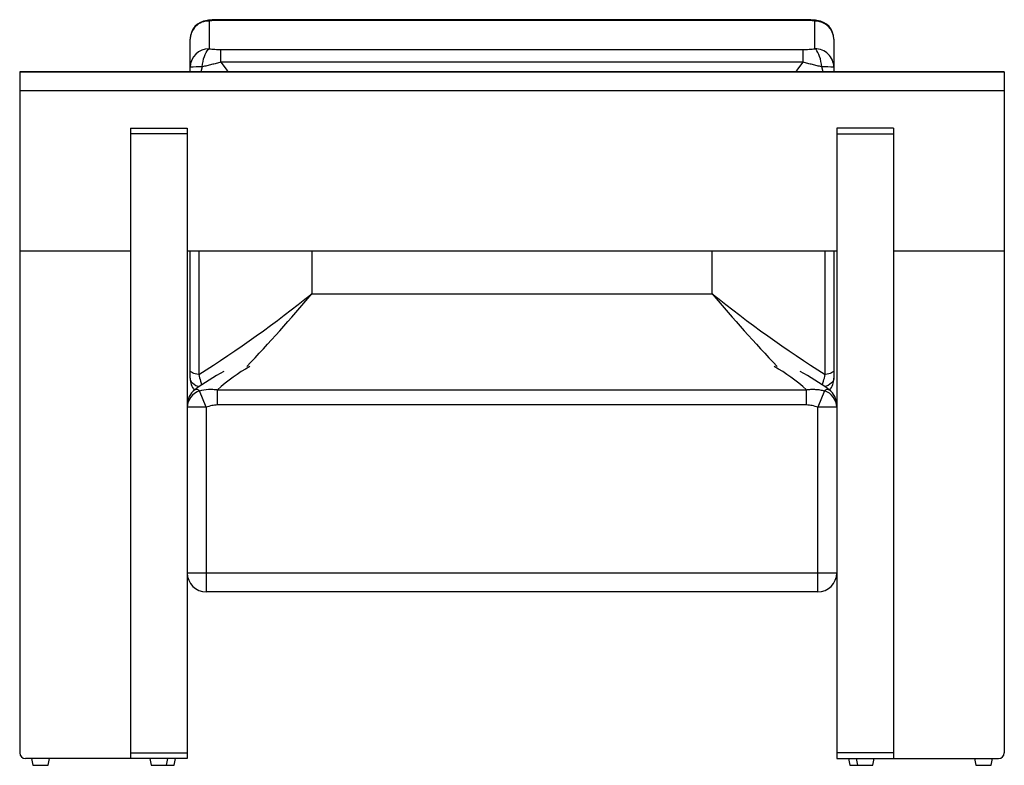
# Paper-space layout '_Back' of a CAD drawing. Header units: millimetres. Extents: x -520 to 520, y -440 to 347.
import ezdxf

# ---------------------------------------------------------------- set-up
doc = ezdxf.new("R2010")
doc.units = ezdxf.units.MM

psp = doc.layouts.new('_Back')

# ---------------------------------------------------------------- linework, layer by layer
at = {"color": 7, "linetype": 'Continuous', "lineweight": 25}
for p, q in [((-320, 345.5), (-320, 316.2)), ((307.4, 346.9), (-307.4, 346.9)), ((307.4, 346.2), (-307.4, 346.2)), ((320, 316.2), (320, 345.5)), ((-340, 296.9), (-340, 326.2)), ((340, 326.2), (340, 296.9)), ((-307.4, 302.1), (-307.4, 315.5)), ((-307.4, 315.5), (307.4, 315.5)), ((307.4, 302.1), (307.4, 315.5)), ((307.4, 302.1), (-307.4, 302.1)), ((520, 292), (-520, 292)), ((-520, 292), (-520, -427)), ((520, 291.5), (-520, 291.5)), ((520, 292), (520, -427)), ((520, 271.9), (-520, 271.9)), ((-403, 232.3), (-403, -433)), ((-403, 232.3), (-343, 232.3)), ((-343, 232.3), (-343, -433)), ((343, 232.3), (343, -433)), ((403, 232.3), (343, 232.3)), ((403, 232.3), (403, -433)), ((-343, 226.3), (-403, 226.3)), ((343, 226.3), (403, 226.3)), ((-520, 103), (-403, 103)), ((-343, 103), (343, 103)), ((-340, -23.3), (-340, 103)), ((340, 103), (340, -23.3)), ((403, 103), (520, 103)), ((-211.5, 57.5), (211.5, 57.5)), ((-323, -62.2), (-330, -44.8)), ((-311, -59.7), (-311, -43.7)), ((-311, -43.7), (311, -43.7)), ((311, -59.7), (311, -43.7)), ((330, -44.8), (323, -62.2)), ((-323, -62.2), (-343, -62.2)), ((-323, -62.2), (-323, -257)), ((311, -59.7), (-311, -59.7)), ((323, -257), (323, -62.2)), ((343, -62.2), (323, -62.2)), ((-343, -237), (343, -237)), ((-341.8, -243.7), (-343, -243.2)), ((323, -257), (-323, -257)), ((-343, -433), (-514, -433)), ((-507.5, -433), (-506, -440)), ((-490, -440), (-488.5, -433)), ((-403, -427), (-343, -427)), ((-382.5, -433), (-381, -440)), ((-365, -440), (-363.5, -433)), ((-357, -440), (-355.5, -433)), ((403, -427), (343, -427)), ((343, -433), (514, -433)), ((355.5, -433), (357, -440)), ((363.5, -433), (365, -440)), ((381, -440), (382.5, -433)), ((488.5, -433), (490, -440)), ((506, -440), (507.5, -433)), ((-506, -440), (-490, -440)), ((-381, -440), (-357, -440)), ((357, -440), (364.9, -440)), ((365, -440), (381, -440)), ((490, -440), (506, -440))]:
    psp.add_line(p, q, dxfattribs=at)
at = {"color": 8, "linetype": 'Continuous', "lineweight": 25}
for p, q in [((-307.4, 346.9), (-307.4, 346.2)), ((307.4, 346.9), (307.4, 346.2)), ((-327.1, 297.2), (-328.6, 292)), ((328.6, 292), (327.1, 297.2)), ((-330.8, 103), (-330.8, -27.7)), ((-211.5, 103), (-211.5, 57.5)), ((211.5, 57.5), (211.5, 103)), ((330.8, -27.7), (330.8, 103))]:
    psp.add_line(p, q, dxfattribs=at)
at = {"color": 8, "linetype": 'Continuous', "lineweight": 25, "flags": 128}
for points in [[(-322, 346.1), (-321.1, 346), (-320, 345.5)], [(322, 346.1), (321.1, 346), (320, 345.5)], [(-307.4, 302.1), (-301.9, 294.7), (-300, 292)], [(300, 292), (301.9, 294.7), (307.4, 302.1)], [(-340, -31.6), (-339.8, -32.9), (-339.3, -34.3), (-338.4, -35.6), (-337.2, -36.8), (-335.7, -37.9), (-333.9, -39), (-331.8, -39.8), (-330.3, -40.4)], [(340, -31.6), (339.8, -32.9), (339.3, -34.3), (338.4, -35.6), (337.2, -36.8), (335.7, -37.9), (333.9, -39), (331.8, -39.8), (330.3, -40.4)]]:
    psp.add_lwpolyline(points, dxfattribs=at)
at = {"color": 7, "linetype": 'Continuous', "lineweight": 25, "flags": 128}
for points in [[(-327.1, 297.2), (-326.8, 300), (-326.3, 302.9), (-325.7, 305.6), (-324.9, 308.1), (-324.1, 310.3), (-323.1, 312.3), (-322.1, 314), (-321.1, 315.3), (-320, 316.2)], [(327.1, 297.2), (326.8, 300), (326.3, 302.9), (325.7, 305.6), (324.9, 308.1), (324.1, 310.3), (323.1, 312.3), (322.1, 314), (321.1, 315.3), (320, 316.2)], [(-330.8, -27.7), (-332.9, -27.3), (-334.7, -26.9), (-336.2, -26.4), (-337.6, -25.8), (-338.6, -25.2), (-339.4, -24.6), (-339.8, -24), (-340, -23.3)], [(340, -23.3), (339.8, -24), (339.4, -24.6), (338.6, -25.2), (337.6, -25.8), (336.2, -26.4), (334.7, -26.9), (332.9, -27.3), (330.8, -27.7)]]:
    psp.add_lwpolyline(points, dxfattribs=at)
at = {"color": 7, "linetype": 'Continuous', "lineweight": 25}
for centre, radius, start, end in [((-320, 326.2), 20, 95.8576, 180), ((-320.4, 325.9), 19.6, 88.93, 179.0841), ((320.3, 325.8), 19.7, 1.1042, 90.8818), ((320, 326.2), 20, 0, 84.1424), ((-320.3, 296.5), 19.7, 89.1182, 178.8958), ((320.4, 296.5), 19.6, 0.9159, 91.07), ((-329.8, 133.1), 164, 89.0748, 93.5748), ((329.8, 133.1), 164, 86.4252, 90.9252), ((-1057.6, 1116.3), 1355.3, 302.4258, 308.6281), ((1057.6, 1116.3), 1355.3, 231.3719, 237.5742), ((-203.4, -220), 220, 117.2724, 126.7419), ((203.4, -220), 220, 53.2581, 62.7276), ((-320, -31.6), 20, 180, 219.022), ((320, -31.6), 20, 320.978, 0), ((-323, -59.7), 20, 126.7419, 180), ((-324.3, -62.7), 18.7, 107.6913, 178.677), ((324.3, -62.6), 18.7, 1.2162, 72.4155), ((323, -59.7), 20, 0, 53.2581), ((-323, -237), 20, 180, 270), ((323, -237), 20, 270, 0), ((-514, -427), 6, 180, 270), ((514, -427), 6, 270, 0)]:
    psp.add_arc(centre, radius, start, end, dxfattribs=at)
at = {"color": 8, "linetype": 'Continuous', "lineweight": 25}
for centre, radius, start, end in [((-1572.3, 1205.7), 1780.5, 316.5299, 319.8429), ((1572.3, 1205.7), 1780.5, 220.1571, 223.4701), ((-191.9, -173.7), 176.3, 118.7885, 132.5175), ((192.6, -172.7), 175.1, 47.436, 61.258)]:
    psp.add_arc(centre, radius, start, end, dxfattribs=at)
at = {"color": 7, "linetype": 'Continuous', "lineweight": 25}
for points, knots in [([(-307.4, 346.9), (-308.2, 346.9), (-310.2, 346.9), (-313.4, 346.8), (-316.9, 346.6), (-319.8, 346.3), (-321.5, 346.2), (-322, 346.1)], [0, 0, 0, 0, 0.1730019, 0.4009517, 0.63759, 0.8846297, 1, 1, 1, 1]), ([(-307.4, 346.2), (-308.4, 346.2), (-309.5, 346.2), (-311.7, 346.1), (-312.8, 346.1), (-315.9, 345.9), (-318, 345.7), (-320, 345.5)], [0, 0, 0, 0, 0.25, 0.25, 0.5, 0.5, 1, 1, 1, 1]), ([(322, 346.1), (321.1, 346.2), (319.1, 346.4), (315.8, 346.6), (312.4, 346.8), (309.6, 346.9), (307.9, 346.9), (307.4, 346.9)], [0, 0, 0, 0, 0.188862, 0.434002, 0.66692, 0.890106, 1, 1, 1, 1]), ([(320, 345.5), (319, 345.6), (318, 345.7), (315.9, 345.9), (314.8, 346), (312.7, 346.1), (311.7, 346.1), (309.5, 346.2), (308.4, 346.2), (307.4, 346.2)], [0, 0, 0, 0, 0.25, 0.25, 0.5, 0.5, 0.75, 0.75, 1, 1, 1, 1]), ([(-320, 316.2), (-318, 316), (-315.9, 315.8), (-312.8, 315.6), (-311.7, 315.6), (-309.5, 315.5), (-308.4, 315.5), (-307.4, 315.5)], [0, 0, 0, 0, 0.5, 0.5, 0.75, 0.75, 1, 1, 1, 1]), ([(307.4, 315.5), (308.4, 315.5), (309.5, 315.5), (311.7, 315.6), (312.7, 315.6), (314.8, 315.7), (315.9, 315.8), (318, 316), (319, 316.1), (320, 316.2)], [0, 0, 0, 0, 0.25, 0.25, 0.5, 0.5, 0.75, 0.75, 1, 1, 1, 1]), ([(-307.4, 302.1), (-308.2, 301.9), (-309, 301.6), (-310.7, 301.2), (-311.5, 301), (-314, 300.3), (-315.7, 299.9), (-319, 299.1), (-320.6, 298.7), (-323.1, 298.1), (-323.9, 297.9), (-325.5, 297.5), (-326.3, 297.3), (-327.1, 297.2)], [0, 0, 0, 0, 0.125, 0.125, 0.25, 0.25, 0.5, 0.5, 0.75, 0.75, 0.875, 0.875, 1, 1, 1, 1]), ([(327.1, 297.2), (326.3, 297.3), (325.5, 297.5), (323.9, 297.9), (323.1, 298.1), (320.6, 298.7), (319, 299.1), (315.7, 299.9), (314, 300.3), (310.7, 301.2), (309, 301.6), (307.4, 302.1)], [0, 0, 0, 0, 0.125, 0.125, 0.25, 0.25, 0.5, 0.5, 0.75, 0.75, 1, 1, 1, 1]), ([(-340, 292), (-340, 292.1), (-340, 293.7), (-340, 295.3), (-340, 296.9)], [0, 0, 0, 0, 0.0676322, 1, 1, 1, 1]), ([(340, 296.9), (340, 295.4), (340, 293.7), (340, 292.1), (340, 292)], [0, 0, 0, 0, 0.914403, 1, 1, 1, 1]), ([(-340, -31.6), (-340, -30.3), (-340, -28.9), (-340, -26.2), (-340, -24.8), (-340, -23.3)], [0, 0, 0, 0, 0.5, 0.5, 1, 1, 1, 1]), ([(340, -23.3), (340, -24.8), (340, -26.2), (340, -28.9), (340, -30.3), (340, -31.6)], [0, 0, 0, 0, 0.5, 0.5, 1, 1, 1, 1]), ([(-335, -43.7), (-334.6, -43.4), (-334.2, -43.3), (-333.5, -43.1), (-333.1, -43.1), (-332.2, -43.3), (-331.8, -43.5), (-330.9, -44), (-330.4, -44.4), (-330, -44.8)], [0, 0, 0, 0, 0.25, 0.25, 0.5, 0.5, 0.75, 0.75, 1, 1, 1, 1]), ([(-330, -44.8), (-326.9, -44), (-323.8, -43.4), (-319.1, -43.1), (-317.5, -43.1), (-315.1, -43.2), (-314.2, -43.3), (-312.6, -43.5), (-311.8, -43.6), (-311, -43.7)], [0, 0, 0, 0, 0.5, 0.5, 0.75, 0.75, 0.875, 0.875, 1, 1, 1, 1]), ([(311, -43.7), (312.6, -43.4), (314.2, -43.3), (317.4, -43.1), (319, -43.1), (321.4, -43.3), (322.2, -43.3), (323.7, -43.5), (324.5, -43.6), (326.9, -44), (328.4, -44.4), (330, -44.8)], [0, 0, 0, 0, 0.25, 0.25, 0.5, 0.5, 0.625, 0.625, 0.75, 0.75, 1, 1, 1, 1]), ([(330, -44.8), (330.9, -44), (331.8, -43.4), (333, -43.1), (333.4, -43.1), (334, -43.2), (334.2, -43.3), (334.6, -43.5), (334.8, -43.6), (335, -43.7)], [0, 0, 0, 0, 0.5, 0.5, 0.75, 0.75, 0.875, 0.875, 1, 1, 1, 1]), ([(-311, -59.7), (-312.1, -59.7), (-313.1, -59.8), (-315.1, -60), (-316.1, -60.2), (-318.1, -60.6), (-319.1, -60.9), (-321.1, -61.5), (-322, -61.8), (-323, -62.2)], [0, 0, 0, 0, 0.25, 0.25, 0.5, 0.5, 0.75, 0.75, 1, 1, 1, 1]), ([(323, -62.2), (322, -61.8), (321.1, -61.5), (319.1, -60.9), (318.1, -60.6), (316.1, -60.2), (315.1, -60), (313.1, -59.8), (312.1, -59.7), (311, -59.7)], [0, 0, 0, 0, 0.25, 0.25, 0.5, 0.5, 0.75, 0.75, 1, 1, 1, 1])]:
    psp.add_open_spline(points, degree=3, knots=knots, dxfattribs=at)
at = {"color": 8, "linetype": 'Continuous', "lineweight": 25}
for points, knots in [([(-330.8, -27.7), (-330.3, -30), (-329.3, -33.8), (-328.3, -37.4), (-327.8, -38.8)], [0, 0, 0, 0, 0.603917, 1, 1, 1, 1]), ([(327.8, -38.8), (328.2, -37.4), (329.3, -33.9), (330.3, -30.1), (330.8, -27.7)], [0, 0, 0, 0, 0.3807494, 1, 1, 1, 1])]:
    psp.add_open_spline(points, degree=3, knots=knots, dxfattribs=at)

doc.saveas('drawing.dxf')
